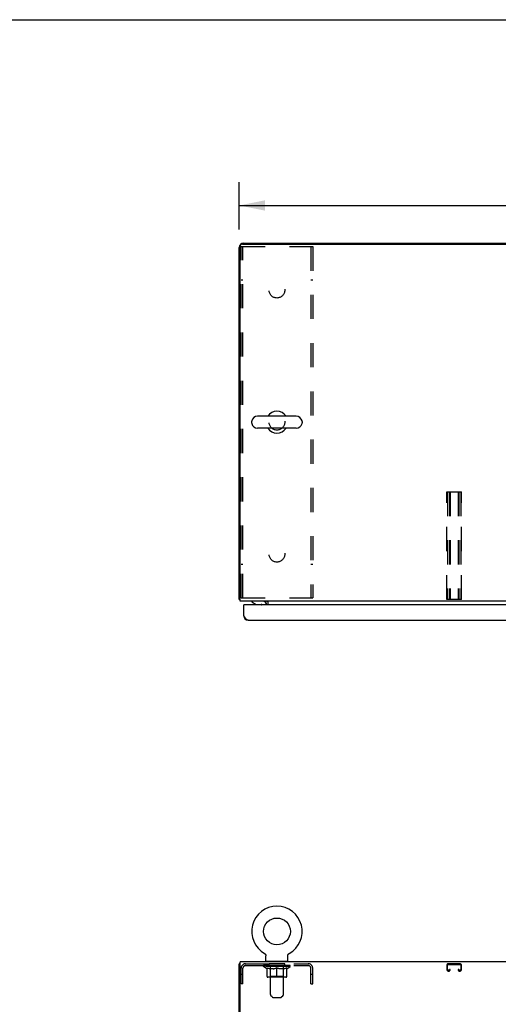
# Model space of a CAD drawing. Header units: inches. Extents: x 0 to 245, y 0 to 159.
# Tile 10 of 16: x 61 to 88, y 104 to 159. Entities that reach past the tile are written whole.
import ezdxf

# ---------------------------------------------------------------- set-up
doc = ezdxf.new("R2010")
doc.units = ezdxf.units.IN
doc.header["$LTSCALE"] = 13.479405
doc.header["$MEASUREMENT"] = 0
doc.linetypes.add('HIDDEN', pattern=[0.2, 0.1, -0.1])
doc.layers.get('0').update_dxf_attribs({"linetype": 'CONTINUOUS'})
for name, color, linetype in [('02___PRT_ALL_AXES', 7, 'CONTINUOUS'), ('2PC_BODY', 7, 'CONTINUOUS'), ('DEFAULT_2', 8, 'HIDDEN')]:
    doc.layers.add(name, color=color, linetype=linetype)
doc.styles.get("Standard").update_dxf_attribs({"font": 'arial.ttf'})
doc.dimstyles.new('DIMSTYLE_1', dxfattribs={"dimtxt": 1.081236, "dimasz": 1.441648, "dimexe": 0.09, "dimexo": 0.07, "dimgap": 0.0375, "dimtad": 0, "dimtih": 1, "dimtoh": 1, "dimzin": 4, "dimdsep": 46, "dimtxsty": 'Standard', "dimblk": '_FILLED', "dimblk1": '_FILLED', "dimblk2": '_FILLED', "dimcen": 0.09, "dimazin": 1, "dimtfac": 1, "dimtofl": 0, "dimtmove": 0, "dimatfit": 3, "dimldrblk": '_FILLED', "dimfxl": 0, "dimtolj": 1, "dimtzin": 4, "dimarcsym": 0})

# ---------------------------------------------------------------- blocks, each defined once
blk = doc.blocks.new('_FILLED')
at = {"color": 0, "linetype": 'ByBlock'}
blk.add_solid([(0, 0), (-1, 0.2), (-1, -0.2)], dxfattribs=at)
blk = doc.blocks.new('*D1')
at = {"layer": '2PC_BODY', "color": 2, "linetype": 'Continuous'}
for p, q in [((73.528, 146.861), (73.528, 149.502)), ((109.528, 146.993), (109.528, 149.502)), ((73.528, 148.205), (89.098, 148.205)), ((109.528, 148.205), (93.958, 148.205))]:
    blk.add_line(p, q, dxfattribs=at)
at = {"layer": '2PC_BODY', "color": 2, "linetype": 'Continuous', "xscale": 1.4416475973, "yscale": 1.4416475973, "zscale": 1.4416475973, "rotation": 180}
blk.add_blockref('_FILLED', (73.528, 148.205), dxfattribs=at)
at = {"layer": '2PC_BODY', "color": 2, "linetype": 'Continuous', "xscale": 1.4416475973, "yscale": 1.4416475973, "zscale": 1.4416475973}
blk.add_blockref('_FILLED', (109.528, 148.205), dxfattribs=at)
at = {"layer": '2PC_BODY', "color": 2, "linetype": 'Continuous', "insert": (91.528, 148.746), "char_height": 1.0812, "width": 3.7783, "attachment_point": 2, "line_spacing_factor": 0.9}
blk.add_mtext('36.00', dxfattribs=at)

msp = doc.modelspace()

# ---------------------------------------------------------------- linework, layer by layer
at = {"color": 7, "linetype": 'Continuous'}
for p, q in [((0, 158.581), (245.08, 158.581)), ((76.712, 136.433), (74.552, 136.433)), ((74.222, 136.137), (74.222, 136.061)), ((77.042, 136.137), (77.042, 136.061)), ((76.712, 135.765), (74.552, 135.765)), ((73.58, 126.203), (73.528, 126.203)), ((74.239, 126.099), (74.239, 126.059)), ((74.239, 126.059), (74.477, 125.922)), ((74.374, 125.981), (74.374, 125.969)), ((74.374, 125.969), (74.395, 125.969)), ((75.044, 126.098), (75.01, 126.063)), ((75.026, 125.941), (75.026, 125.899)), ((73.798, 125.899), (73.778, 125.899)), ((74.477, 125.922), (74.75, 125.922)), ((74.942, 106.428), (74.942, 106.428)), ((74.942, 106.428), (74.944, 106.427)), ((74.942, 106.428), (74.947, 106.425)), ((74.947, 106.425), (74.952, 106.422)), ((74.952, 106.422), (74.957, 106.419)), ((74.957, 106.419), (74.962, 106.415)), ((74.961, 106.415), (74.966, 106.411)), ((74.966, 106.411), (74.971, 106.407)), ((74.97, 106.407), (74.975, 106.403)), ((74.975, 106.403), (74.979, 106.399)), ((74.979, 106.399), (74.983, 106.395)), ((74.983, 106.395), (74.987, 106.39)), ((74.987, 106.39), (74.991, 106.385)), ((74.994, 106.381), (74.997, 106.376)), ((74.997, 106.376), (75, 106.37)), ((75, 106.37), (75.003, 106.365)), ((75.003, 106.365), (75.006, 106.36)), ((75.006, 106.36), (75.009, 106.354)), ((75.009, 106.355), (75.011, 106.349)), ((75.011, 106.349), (75.013, 106.343)), ((75.013, 106.343), (75.015, 106.338)), ((75.015, 106.338), (75.016, 106.332)), ((75.016, 106.332), (75.018, 106.326)), ((75.018, 106.326), (75.019, 106.32)), ((75.019, 106.32), (75.02, 106.314)), ((75.02, 106.314), (75.021, 106.308)), ((75.021, 106.308), (75.021, 106.303)), ((75.022, 106.297), (75.022, 106.291)), ((75.022, 106.006), (75.022, 106.291)), ((76.242, 106.303), (76.243, 106.308)), ((76.242, 106.297), (76.242, 106.303)), ((76.242, 106.297), (76.242, 106.303)), ((76.242, 106.291), (76.242, 106.297)), ((76.242, 106.006), (76.242, 106.291)), ((76.243, 106.314), (76.244, 106.32)), ((76.243, 106.308), (76.243, 106.314)), ((76.244, 106.32), (76.246, 106.326)), ((76.246, 106.326), (76.247, 106.332)), ((76.247, 106.332), (76.249, 106.338)), ((76.249, 106.338), (76.251, 106.343)), ((76.251, 106.343), (76.253, 106.349)), ((76.253, 106.349), (76.255, 106.355)), ((76.255, 106.354), (76.258, 106.36)), ((76.257, 106.36), (76.26, 106.365)), ((76.26, 106.365), (76.263, 106.37)), ((76.263, 106.37), (76.266, 106.376)), ((76.266, 106.375), (76.27, 106.381)), ((76.269, 106.38), (76.273, 106.385)), ((76.273, 106.385), (76.277, 106.39)), ((76.277, 106.39), (76.281, 106.395)), ((76.28, 106.395), (76.285, 106.399)), ((76.284, 106.399), (76.289, 106.403)), ((76.289, 106.403), (76.293, 106.407)), ((76.293, 106.407), (76.298, 106.411)), ((76.297, 106.411), (76.302, 106.415)), ((76.302, 106.415), (76.307, 106.419)), ((76.307, 106.419), (76.312, 106.422)), ((76.312, 106.422), (76.317, 106.425)), ((76.312, 106.422), (76.313, 106.423)), ((76.317, 106.425), (76.322, 106.428)), ((76.32, 106.427), (76.321, 106.428)), ((76.322, 106.428), (76.322, 106.428)), ((73.58, 105.852), (73.528, 105.852)), ((75.037, 105.986), (75.037, 105.956)), ((76.227, 105.986), (75.037, 105.986)), ((76.227, 105.986), (76.227, 105.956))]:
    msp.add_line(p, q, dxfattribs=at)
at = {"color": 3, "linetype": 'Continuous'}
for p, q in [((73.528, 126.203), (73.528, 145.852)), ((73.58, 126.099), (73.58, 145.922)), ((73.705, 146.047), (109.351, 146.047)), ((73.774, 146.099), (109.424, 146.099)), ((109.476, 126.099), (73.58, 126.099)), ((75.007, 126.059), (75.008, 126.061)), ((75.008, 126.061), (75.012, 126.067)), ((75.008, 126.061), (75.008, 126.061)), ((75.012, 126.067), (75.014, 126.069)), ((75.049, 125.899), (75.049, 125.956)), ((75.153, 125.899), (75.153, 126.099)), ((73.778, 125.291), (73.778, 125.899)), ((108.695, 125.899), (73.798, 125.899)), ((74.024, 125.045), (108.469, 125.045)), ((73.528, 16.06), (73.528, 105.852)), ((73.58, 102.776), (73.58, 105.956)), ((109.476, 105.956), (73.58, 105.956))]:
    msp.add_line(p, q, dxfattribs=at)
for points in [[(73.556, 126.189), (73.552, 126.189), (73.549, 126.19), (73.545, 126.191), (73.543, 126.191), (73.54, 126.192), (73.537, 126.193), (73.535, 126.194), (73.533, 126.195), (73.531, 126.196), (73.53, 126.197), (73.529, 126.199), (73.528, 126.2), (73.528, 126.201), (73.528, 126.203)], [(73.58, 126.183), (73.58, 126.183), (73.575, 126.184), (73.571, 126.185), (73.567, 126.186), (73.563, 126.187), (73.556, 126.189)], [(75.006, 126.058), (75.006, 126.058), (75.006, 126.059), (75.007, 126.059), (75.007, 126.059)], [(75.014, 126.069), (75.016, 126.071), (75.017, 126.074), (75.019, 126.076), (75.021, 126.078), (75.023, 126.081)], [(75.023, 126.081), (75.026, 126.084), (75.028, 126.086), (75.03, 126.088), (75.033, 126.091), (75.036, 126.093)], [(75.036, 126.093), (75.038, 126.095), (75.041, 126.096), (75.043, 126.097), (75.045, 126.098), (75.047, 126.099)], [(74.024, 125.045), (74.013, 125.045), (74.002, 125.047), (73.991, 125.05), (73.979, 125.055), (73.968, 125.06), (73.957, 125.067), (73.946, 125.075), (73.935, 125.084), (73.923, 125.094), (73.912, 125.105), (73.901, 125.117), (73.89, 125.13), (73.879, 125.144), (73.867, 125.158), (73.856, 125.173), (73.845, 125.189), (73.834, 125.205), (73.823, 125.222), (73.811, 125.239), (73.8, 125.256), (73.789, 125.274), (73.778, 125.291)]]:
    msp.add_lwpolyline(points, dxfattribs=at)
at = {"color": 7, "linetype": 'Continuous'}
for points in [[(74.99, 106.385), (74.994, 106.38), (74.997, 106.375)], [(75.021, 106.303), (75.022, 106.297), (75.022, 106.291)]]:
    msp.add_lwpolyline(points, dxfattribs=at)
msp.add_circle((75.632, 107.658), 0.75, dxfattribs=at)
at = {"color": 3, "linetype": 'Continuous'}
for centre, radius, start, end in [((73.774, 145.852), 0.246, 90, 180), ((73.705, 145.922), 0.125, 90, 180), ((74.906, 125.956), 0.142, 0, 90), ((73.798, 125.879), 0.02, 90, 180), ((74.024, 125.291), 0.246, 180, 270)]:
    msp.add_arc(centre, radius, start, end, dxfattribs=at)
at = {"color": 7, "linetype": 'Continuous'}
for centre, radius, start, end in [((74.552, 136.099), 0.334, 90, 167.5716), ((75.632, 136.099), 0.61, 33.2138, 146.7862), ((76.712, 136.099), 0.334, 12.4284, 90), ((74.379, 136.137), 0.157, 167.5716, 180), ((74.379, 136.061), 0.157, 180, 192.4284), ((74.552, 136.099), 0.334, 192.4284, 270), ((76.712, 136.099), 0.334, 270, 347.5716), ((76.885, 136.137), 0.157, 0, 12.4284), ((76.885, 136.061), 0.157, 347.5716, 360), ((75.632, 136.099), 0.61, 213.2138, 326.7862), ((74.49, 125.985), 0.116, 187.587, 227.6099), ((74.868, 125.941), 0.157, 0, 90), ((74.906, 125.956), 0.246, 0, 35.3262), ((74.75, 125.823), 0.0984, 50.2449, 90), ((74.696, 125.985), 0.116, 312.3901, 322.4687), ((75.632, 107.658), 1.41, 299.2655, 240.7345), ((75.042, 106.006), 0.02, 180, 263.0769), ((76.222, 106.006), 0.02, 276.9231, 360)]:
    msp.add_arc(centre, radius, start, end, dxfattribs=at)
at = {"layer": '02___PRT_ALL_AXES', "color": 8, "linetype": 'HIDDEN'}
for p, q in [((75.194, 105.748), (75.194, 105.852)), ((76.069, 105.852), (75.194, 105.852)), ((76.069, 105.748), (75.194, 105.748)), ((76.069, 105.748), (76.069, 105.852))]:
    msp.add_line(p, q, dxfattribs=at)
for centre in [(75.632, 143.474), (75.632, 136.099), (75.632, 128.724)]:
    msp.add_circle(centre, 0.438, dxfattribs=at)
at = {"layer": 'DEFAULT_2', "color": 8, "linetype": 'HIDDEN'}
for p, q in [((73.632, 126.286), (73.632, 145.911)), ((73.632, 145.911), (77.632, 145.911)), ((73.736, 126.286), (73.736, 145.911)), ((77.528, 145.911), (77.528, 126.286)), ((77.632, 145.911), (77.632, 126.286)), ((73.736, 144.036), (73.632, 144.036)), ((77.632, 144.036), (77.528, 144.036)), ((85.122, 126.203), (85.122, 132.203)), ((85.122, 132.203), (85.934, 132.203)), ((85.162, 132.203), (85.162, 126.203)), ((85.269, 132.203), (85.269, 126.203)), ((85.309, 132.203), (85.309, 126.203)), ((85.747, 132.203), (85.747, 126.203)), ((85.787, 132.203), (85.787, 126.203)), ((85.894, 132.203), (85.894, 126.203)), ((85.934, 126.203), (85.934, 132.203)), ((73.736, 128.161), (73.632, 128.161)), ((77.632, 128.161), (77.528, 128.161)), ((73.632, 126.286), (77.632, 126.286)), ((85.934, 126.203), (85.122, 126.203)), ((74.942, 106.428), (74.942, 106.428)), ((74.95, 106.423), (74.952, 106.422)), ((76.322, 106.428), (76.322, 106.428)), ((73.632, 104.727), (73.632, 105.606)), ((73.736, 104.727), (73.736, 105.606)), ((73.878, 105.852), (77.385, 105.852)), ((73.878, 105.748), (77.385, 105.748)), ((74.888, 105.693), (74.888, 105.748)), ((75.075, 105.563), (74.888, 105.693)), ((76.375, 105.693), (74.888, 105.693)), ((74.9, 105.74), (74.9, 105.748)), ((74.91, 105.736), (74.91, 105.74)), ((74.91, 105.736), (76.353, 105.736)), ((74.921, 105.736), (74.921, 105.74)), ((74.922, 105.736), (74.922, 105.74)), ((74.933, 105.74), (74.933, 105.748)), ((74.953, 105.736), (74.953, 105.74)), ((74.955, 105.736), (74.955, 105.74)), ((74.988, 105.74), (74.988, 105.748)), ((75.005, 105.736), (75.005, 105.74)), ((75.008, 105.736), (75.008, 105.74)), ((75.245, 105.74), (75.016, 105.74)), ((75.062, 105.74), (75.062, 105.748)), ((75.064, 105.736), (75.064, 105.74)), ((75.064, 105.736), (75.064, 105.74)), ((75.067, 105.736), (75.067, 105.74)), ((75.077, 105.736), (75.077, 105.74)), ((75.077, 105.736), (75.077, 105.74)), ((75.081, 105.736), (75.081, 105.74)), ((75.081, 105.138), (75.081, 105.618)), ((75.081, 105.618), (75.116, 105.605)), ((75.084, 105.736), (75.084, 105.741)), ((75.088, 105.736), (75.088, 105.74)), ((75.107, 105.736), (75.107, 105.74)), ((75.15, 105.593), (75.116, 105.605)), ((75.126, 105.736), (75.126, 105.74)), ((75.128, 105.736), (75.128, 105.743)), ((75.184, 105.583), (75.15, 105.593)), ((75.154, 105.74), (75.154, 105.748)), ((75.154, 105.736), (75.154, 105.74)), ((75.165, 105.736), (75.165, 105.74)), ((75.17, 105.736), (75.17, 105.74)), ((75.178, 105.736), (75.178, 105.74)), ((75.194, 105.736), (75.194, 105.745)), ((75.215, 105.736), (75.215, 105.74)), ((75.217, 105.736), (75.217, 105.74)), ((75.245, 105.736), (75.245, 105.74)), ((75.257, 105.986), (75.257, 105.956)), ((75.323, 105.74), (75.258, 105.74)), ((75.26, 105.74), (75.26, 105.748)), ((75.266, 105.141), (75.266, 105.69)), ((75.267, 104.14), (75.267, 105.956)), ((75.268, 105.736), (75.268, 105.74)), ((75.274, 105.736), (75.274, 105.74)), ((75.28, 105.736), (75.28, 105.746)), ((75.288, 105.736), (75.288, 105.74)), ((75.299, 105.736), (75.299, 105.74)), ((75.323, 105.736), (75.323, 105.74)), ((75.411, 105.74), (75.348, 105.74)), ((75.372, 105.736), (75.372, 105.74)), ((75.377, 105.74), (75.377, 105.748)), ((75.382, 105.736), (75.382, 105.74)), ((75.385, 105.736), (75.385, 105.747)), ((75.388, 105.736), (75.388, 105.74)), ((75.397, 105.736), (75.397, 105.74)), ((75.411, 105.736), (75.411, 105.74)), ((75.505, 105.74), (75.448, 105.74)), ((75.464, 105.736), (75.464, 105.74)), ((75.497, 105.74), (75.632, 105.748)), ((75.503, 105.74), (75.503, 105.748)), ((75.503, 105.74), (75.503, 105.748)), ((75.503, 105.748), (75.503, 105.748)), ((75.503, 105.736), (75.503, 105.74)), ((75.505, 105.736), (75.505, 105.74)), ((75.508, 105.736), (75.508, 105.741)), ((75.51, 105.736), (75.51, 105.74)), ((75.563, 105.593), (75.529, 105.583)), ((75.604, 105.74), (75.553, 105.74)), ((75.561, 105.736), (75.561, 105.74)), ((75.597, 105.605), (75.563, 105.593)), ((75.632, 105.618), (75.597, 105.605)), ((75.604, 105.736), (75.604, 105.74)), ((75.629, 105.74), (75.628, 105.74)), ((75.628, 105.736), (75.628, 105.74)), ((75.629, 105.736), (75.629, 105.74)), ((75.632, 105.74), (75.632, 105.748)), ((75.632, 105.095), (75.632, 105.618)), ((75.632, 105.618), (75.666, 105.605)), ((75.635, 105.736), (75.635, 105.74)), ((75.635, 105.736), (75.635, 105.74)), ((75.635, 105.74), (75.635, 105.74)), ((75.637, 105.74), (75.711, 105.74)), ((75.66, 105.736), (75.66, 105.74)), ((75.701, 105.593), (75.666, 105.605)), ((75.675, 105.74), (75.675, 105.745)), ((75.675, 105.745), (75.767, 105.74)), ((75.699, 105.74), (75.699, 105.744)), ((75.734, 105.583), (75.7, 105.593)), ((75.703, 105.736), (75.703, 105.74)), ((75.754, 105.736), (75.754, 105.74)), ((75.755, 105.736), (75.755, 105.741)), ((75.758, 105.736), (75.758, 105.74)), ((75.758, 105.74), (75.816, 105.74)), ((75.76, 105.74), (75.76, 105.748)), ((75.76, 105.748), (75.761, 105.748)), ((75.76, 105.736), (75.76, 105.74)), ((75.761, 105.74), (75.761, 105.748)), ((75.8, 105.736), (75.8, 105.74)), ((75.853, 105.736), (75.853, 105.74)), ((75.853, 105.74), (75.915, 105.74)), ((75.866, 105.736), (75.866, 105.74)), ((75.875, 105.736), (75.875, 105.74)), ((75.879, 105.736), (75.879, 105.747)), ((75.882, 105.736), (75.882, 105.74)), ((75.886, 105.74), (75.886, 105.748)), ((75.891, 105.736), (75.891, 105.74)), ((75.94, 105.736), (75.94, 105.74)), ((75.94, 105.74), (76.006, 105.74)), ((75.964, 105.736), (75.964, 105.74)), ((75.975, 105.736), (75.975, 105.74)), ((75.983, 105.736), (75.983, 105.746)), ((75.99, 105.736), (75.99, 105.74)), ((75.995, 105.736), (75.995, 105.74)), ((75.997, 104.14), (75.997, 105.956)), ((75.998, 105.141), (75.998, 105.69)), ((76.004, 105.74), (76.004, 105.748)), ((76.007, 105.986), (76.007, 105.956)), ((76.019, 105.736), (76.019, 105.74)), ((76.019, 105.74), (76.248, 105.74)), ((76.046, 105.736), (76.046, 105.74)), ((76.049, 105.736), (76.049, 105.74)), ((76.069, 105.736), (76.069, 105.745)), ((76.114, 105.593), (76.08, 105.583)), ((76.085, 105.736), (76.085, 105.74)), ((76.093, 105.736), (76.093, 105.74)), ((76.098, 105.736), (76.098, 105.74)), ((76.11, 105.74), (76.11, 105.748)), ((76.11, 105.736), (76.11, 105.74)), ((76.148, 105.605), (76.113, 105.593)), ((76.136, 105.736), (76.136, 105.743)), ((76.138, 105.736), (76.138, 105.74)), ((76.182, 105.618), (76.148, 105.605)), ((76.156, 105.736), (76.156, 105.74)), ((76.175, 105.736), (76.175, 105.74)), ((76.179, 105.736), (76.179, 105.741)), ((76.182, 105.736), (76.182, 105.74)), ((76.182, 105.138), (76.182, 105.618)), ((76.186, 105.736), (76.186, 105.74)), ((76.187, 105.736), (76.187, 105.74)), ((76.189, 105.563), (76.375, 105.693)), ((76.196, 105.736), (76.196, 105.74)), ((76.199, 105.736), (76.199, 105.74)), ((76.2, 105.736), (76.2, 105.74)), ((76.201, 105.74), (76.201, 105.748)), ((76.255, 105.736), (76.255, 105.74)), ((76.258, 105.736), (76.258, 105.74)), ((76.276, 105.74), (76.276, 105.748)), ((76.309, 105.736), (76.309, 105.74)), ((76.311, 105.736), (76.311, 105.74)), ((76.33, 105.74), (76.33, 105.748)), ((76.342, 105.736), (76.342, 105.74)), ((76.343, 105.736), (76.343, 105.74)), ((76.353, 105.736), (76.353, 105.74)), ((76.364, 105.74), (76.364, 105.748)), ((76.375, 105.693), (76.375, 105.748)), ((77.528, 104.727), (77.528, 105.606)), ((77.632, 104.727), (77.632, 105.606)), ((85.122, 105.772), (85.122, 105.526)), ((85.162, 105.526), (85.162, 105.772)), ((85.854, 105.852), (85.202, 105.852)), ((85.202, 105.812), (85.854, 105.812)), ((85.894, 105.772), (85.894, 105.526)), ((85.934, 105.526), (85.934, 105.772)), ((73.736, 105.257), (73.632, 105.257)), ((75.075, 105.563), (75.081, 105.563)), ((76.139, 105.095), (75.125, 105.095)), ((75.217, 105.574), (75.183, 105.583)), ((75.25, 105.568), (75.216, 105.575)), ((75.266, 105.141), (75.219, 105.095)), ((75.282, 105.563), (75.249, 105.568)), ((75.998, 105.141), (75.266, 105.141)), ((75.431, 105.563), (75.282, 105.563)), ((75.431, 105.563), (75.464, 105.568)), ((75.497, 105.575), (75.463, 105.568)), ((75.53, 105.583), (75.496, 105.574)), ((75.767, 105.574), (75.733, 105.583)), ((75.8, 105.568), (75.767, 105.575)), ((75.833, 105.563), (75.8, 105.568)), ((75.981, 105.563), (75.833, 105.563)), ((75.981, 105.563), (76.014, 105.568)), ((75.998, 105.141), (76.044, 105.095)), ((76.047, 105.575), (76.014, 105.568)), ((76.081, 105.583), (76.047, 105.574)), ((76.182, 105.563), (76.189, 105.563)), ((77.632, 105.257), (77.528, 105.257)), ((85.229, 105.486), (85.202, 105.486)), ((85.202, 105.446), (85.229, 105.446)), ((85.269, 105.54), (85.269, 105.526)), ((85.309, 105.54), (85.269, 105.54)), ((85.309, 105.526), (85.309, 105.54)), ((85.747, 105.54), (85.747, 105.526)), ((85.787, 105.54), (85.747, 105.54)), ((85.787, 105.526), (85.787, 105.54)), ((85.854, 105.486), (85.827, 105.486)), ((85.827, 105.446), (85.854, 105.446)), ((73.736, 104.727), (73.632, 104.727)), ((77.528, 104.727), (77.632, 104.727)), ((75.367, 103.998), (75.296, 104.07)), ((75.438, 103.969), (75.825, 103.969)), ((75.896, 103.998), (75.967, 104.07))]:
    msp.add_line(p, q, dxfattribs=at)
for centre, radius, start, end in [((73.878, 105.606), 0.246, 90, 180), ((73.878, 105.606), 0.142, 90, 180), ((75.042, 106.006), 0.02, 263.0769, 270), ((75.219, 105.69), 0.0466, 0, 90), ((75.237, 105.956), 0.03, 0, 90), ((76.027, 105.956), 0.03, 90, 180), ((76.044, 105.69), 0.0466, 90, 180), ((76.222, 106.006), 0.02, 270, 276.9231), ((77.385, 105.606), 0.246, 0, 90), ((77.385, 105.606), 0.142, 0, 90), ((85.202, 105.772), 0.08, 90, 180), ((85.202, 105.772), 0.04, 90, 180), ((85.854, 105.772), 0.08, 0, 90), ((85.854, 105.772), 0.04, 0, 90), ((75.125, 105.138), 0.0434, 180, 270), ((76.139, 105.138), 0.0434, 270, 360), ((85.202, 105.526), 0.08, 180, 270), ((85.202, 105.526), 0.04, 180, 270), ((85.229, 105.526), 0.08, 270, 360), ((85.229, 105.526), 0.04, 270, 360), ((85.827, 105.526), 0.08, 180, 270), ((85.827, 105.526), 0.04, 180, 270), ((85.854, 105.526), 0.08, 270, 360), ((85.854, 105.526), 0.04, 270, 360), ((75.367, 104.14), 0.1, 180, 225), ((75.438, 104.069), 0.1, 225, 270), ((75.825, 104.069), 0.1, 270, 315), ((75.897, 104.14), 0.1, 315, 360)]:
    msp.add_arc(centre, radius, start, end, dxfattribs=at)
for centre, major_axis, ratio, start_param, end_param in [((74.865, 105.734), (0.232, 0), 0.060167, 0.426548, 1.470503), ((75.632, 105.748), (0.743, 0.008), 0.059247, 2.966439, 3.140971), ((75.632, 105.748), (0.744, 0), 0.060167, 3.141593, 3.316126), ((74.865, 105.726), (0.232, 0.002), 0.059247, 1.374323, 1.469882), ((74.837, 105.734), (0.232, 0.002), 0.059247, 0.251393, 1.295349), ((74.917, 105.734), (0.232, -0.002), 0.059247, 0.601702, 1.645657), ((75.632, 105.748), (0.743, 0.015), 0.056515, 2.79136, 2.965893), ((75.632, 105.748), (0.743, -0.008), 0.059247, -2.966439, -2.791906), ((74.917, 105.726), (0.232, 0), 0.060167, 1.549477, 1.645036), ((74.837, 105.726), (0.232, 0.005), 0.056515, 1.199244, 1.294804), ((74.921, 105.729), (0.192, 0.002), 0.059247, 1.051627, 1.625044), ((74.898, 105.729), (0.192, 0.004), 0.056515, 0.876548, 1.449966), ((74.965, 105.729), (0.192, 0), 0.060167, 1.226781, 1.800198), ((74.832, 105.734), (0.232, 0.005), 0.056515, 0.076315, 1.120271), ((74.99, 105.734), (0.232, -0.005), 0.056515, 0.77678, 1.820736), ((75.632, 105.748), (0.743, 0.022), 0.052059, 2.616423, 2.790956), ((75.632, 105.748), (0.743, -0.015), 0.056515, -2.79136, -2.616827), ((74.99, 105.726), (0.232, -0.002), 0.059247, 1.724631, 1.82019), ((74.832, 105.726), (0.232, 0.007), 0.052059, 1.024308, 1.119867), ((74.897, 105.729), (0.192, 0.006), 0.052059, 0.701611, 1.275029), ((75.03, 105.729), (0.192, -0.002), 0.059247, 1.401935, 1.975352), ((75.083, 105.734), (0.232, -0.007), 0.052059, 0.951717, 1.995673), ((75.632, 105.748), (0.743, 0.029), 0.046022, 2.441677, 2.61621), ((74.852, 105.734), (0.232, 0.007), 0.052059, -0.098622, 0.945334), ((75.632, 105.748), (0.743, -0.022), 0.052059, -2.616423, -2.441891), ((75.083, 105.726), (0.232, -0.005), 0.056515, 1.899709, 1.995269), ((74.852, 105.726), (0.232, 0.009), 0.046022, 0.849561, 0.945121), ((74.918, 105.729), (0.192, 0.007), 0.046022, 0.526865, 1.100283), ((75.114, 105.729), (0.192, -0.004), 0.056515, 1.577013, 2.150431), ((75.193, 105.734), (0.232, -0.009), 0.046022, 1.126463, 2.170419), ((75.632, 105.748), (0.743, 0.034), 0.038593, 2.267147, 2.44168), ((74.896, 105.734), (0.232, 0.009), 0.046022, -0.273368, 0.770588), ((75.632, 105.748), (0.743, -0.029), 0.046022, -2.441677, -2.267144), ((75.193, 105.726), (0.232, -0.007), 0.052059, 2.074646, 2.170205), ((74.896, 105.726), (0.232, 0.011), 0.038593, 0.675031, 0.77059), ((74.962, 105.729), (0.192, 0.009), 0.038593, 0.352335, 0.925752), ((75.213, 105.729), (0.192, -0.006), 0.052059, 1.75195, 2.325367), ((75.316, 105.734), (0.232, -0.011), 0.038593, 1.300994, 2.344949), ((75.632, 105.748), (0.743, 0.039), 0.030002, 2.09283, 2.267363), ((75.632, 105.748), (0.743, -0.034), 0.038593, -2.267147, -2.092614), ((74.962, 105.734), (0.232, 0.011), 0.038593, -0.447899, 0.596057), ((75.316, 105.726), (0.232, -0.009), 0.046022, 2.249392, 2.344952), ((74.962, 105.726), (0.232, 0.012), 0.030002, 0.500714, 0.596274), ((75.025, 105.729), (0.192, 0.01), 0.030002, 0.178018, 0.751436), ((75.324, 105.729), (0.192, -0.007), 0.046022, 1.926696, 2.500114), ((75.049, 105.734), (0.232, 0.012), 0.030002, -0.622215, 0.421741), ((75.448, 105.734), (0.232, -0.012), 0.030002, 1.47531, 2.519266), ((75.632, 105.748), (0.743, 0.042), 0.020513, 1.918702, 2.093235), ((75.632, 105.748), (0.743, -0.039), 0.030002, -2.09283, -1.918297), ((75.448, 105.726), (0.232, -0.011), 0.038593, 2.423923, 2.519482), ((75.049, 105.726), (0.232, 0.013), 0.020513, 0.326586, 0.422146), ((75.107, 105.729), (0.192, 0.011), 0.020513, 0.00389, 0.577307), ((75.445, 105.729), (0.192, -0.009), 0.038593, 2.101227, 2.674644), ((75.153, 105.734), (0.232, 0.013), 0.020513, -0.796343, 0.247613), ((75.586, 105.734), (0.232, -0.013), 0.020513, 1.649438, 2.693394), ((75.632, 105.748), (0.743, 0.044), 0.010411, 1.744712, 1.919245), ((75.632, 105.748), (0.743, -0.042), 0.020513, -1.918702, -1.744169), ((75.586, 105.726), (0.232, -0.012), 0.030002, 2.598239, 2.693799), ((75.153, 105.726), (0.232, 0.014), 0.010411, 0.152596, 0.248156), ((75.205, 105.729), (0.192, 0.011), 0.010411, 6.113086, 6.686503), ((75.572, 105.729), (0.192, -0.01), 0.030002, 2.275543, 2.848961), ((75.271, 105.734), (0.232, 0.014), 0.010411, -0.970333, -0.000837), ((75.726, 105.734), (0.232, -0.014), 0.010411, 1.823428, 2.867384), ((75.632, 105.748), (0.743, -0.044), 0.010411, -1.744712, -1.56247), ((75.726, 105.726), (0.232, -0.013), 0.020513, 2.772368, 2.867927), ((75.701, 105.729), (0.192, -0.011), 0.020513, 2.449671, 3.023089), ((75.538, 105.734), (0.232, 0.014), 0.010411, 0.274209, 1.318165), ((75.437, 105.729), (0.192, 0.011), 0.010411, -0.000452, 0.517932), ((75.401, 105.726), (0.232, 0.014), 0.010411, 0.099676, 0.195236), ((75.632, 105.748), (0.743, 0.044), 0.010411, -1.571413, -1.39688), ((75.827, 105.729), (0.192, -0.011), 0.010411, 2.623661, 3.141974), ((75.862, 105.726), (0.232, -0.014), 0.010411, 2.734394, 2.946357), ((75.677, 105.734), (0.232, 0.013), 0.020513, 0.448199, 1.492154), ((75.563, 105.729), (0.192, 0.011), 0.020513, 0.118504, 0.691921), ((75.538, 105.726), (0.232, 0.013), 0.020513, 0.273666, 0.369225), ((75.992, 105.734), (0.232, -0.014), 0.010411, -3.140756, -2.17126), ((75.632, 105.748), (0.743, 0.042), 0.020513, -1.397424, -1.222891), ((75.632, 105.748), (0.743, -0.044), 0.010411, 1.222347, 1.39688), ((75.815, 105.734), (0.232, 0.012), 0.030002, 0.622327, 1.666283), ((75.692, 105.729), (0.192, 0.01), 0.030002, 0.292632, 0.86605), ((76.058, 105.729), (0.192, -0.011), 0.010411, 2.738275, 3.311692), ((76.111, 105.734), (0.232, -0.013), 0.020513, 2.89398, 3.937936), ((75.677, 105.726), (0.232, 0.012), 0.030002, 0.447794, 0.543354), ((76.111, 105.726), (0.232, -0.014), 0.010411, 2.893437, 2.988996), ((75.632, 105.748), (0.743, 0.039), 0.030002, -1.223295, -1.048762), ((75.632, 105.748), (0.743, -0.042), 0.020513, 1.048358, 1.222891), ((75.948, 105.734), (0.232, 0.011), 0.038593, 0.796643, 1.840599), ((75.818, 105.729), (0.192, 0.009), 0.038593, 0.466948, 1.040366), ((76.156, 105.729), (0.192, -0.011), 0.020513, 2.564285, 3.137703), ((76.215, 105.734), (0.232, -0.012), 0.030002, 2.719852, 3.763807), ((76.071, 105.734), (0.232, 0.009), 0.046022, 0.971174, 2.01513), ((75.815, 105.726), (0.232, 0.011), 0.038593, 0.62211, 0.71767), ((76.215, 105.726), (0.232, -0.013), 0.020513, 2.719447, 2.815007), ((75.632, 105.748), (0.743, 0.034), 0.038593, -1.048979, -0.874446), ((75.632, 105.748), (0.743, -0.039), 0.030002, 0.874229, 1.048762), ((75.939, 105.729), (0.192, 0.007), 0.046022, 0.641479, 1.214897), ((76.18, 105.734), (0.232, 0.007), 0.052059, 1.14592, 2.189876), ((76.238, 105.729), (0.192, -0.01), 0.030002, 2.390157, 2.963574), ((76.301, 105.734), (0.232, -0.011), 0.038593, 2.545535, 3.589491), ((76.051, 105.729), (0.192, 0.006), 0.052059, 0.816225, 1.389643), ((75.948, 105.726), (0.232, 0.009), 0.046022, 0.796641, 0.892201), ((76.301, 105.726), (0.232, -0.012), 0.030002, 2.545319, 2.640878), ((76.273, 105.734), (0.232, 0.005), 0.056515, 1.320857, 2.364813), ((75.632, 105.748), (0.743, 0.029), 0.046022, -0.874448, -0.699915), ((75.632, 105.748), (0.743, -0.034), 0.038593, 0.699913, 0.874446), ((76.367, 105.734), (0.232, -0.009), 0.046022, 2.371005, 3.41496), ((76.302, 105.729), (0.192, -0.009), 0.038593, 2.21584, 2.789258), ((76.15, 105.729), (0.192, 0.004), 0.056515, 0.991162, 1.564579), ((76.347, 105.734), (0.232, 0.002), 0.059247, 1.495935, 2.539891), ((76.411, 105.734), (0.232, -0.007), 0.052059, 2.196258, 3.240214), ((76.345, 105.729), (0.192, -0.007), 0.046022, 2.04131, 2.614727), ((76.071, 105.726), (0.232, 0.007), 0.052059, 0.971387, 1.066947), ((76.398, 105.734), (0.232, 0), 0.060167, 1.671089, 2.715045), ((76.367, 105.726), (0.232, -0.011), 0.038593, 2.371002, 2.466562), ((76.431, 105.734), (0.232, -0.005), 0.056515, 2.021322, 3.065278), ((75.632, 105.748), (0.743, 0.022), 0.052059, -0.699702, -0.525169), ((75.632, 105.748), (0.743, -0.029), 0.046022, 0.525382, 0.699915), ((76.233, 105.729), (0.192, 0.002), 0.059247, 1.16624, 1.739658), ((76.427, 105.734), (0.232, -0.002), 0.059247, 1.846243, 2.890199), ((76.367, 105.729), (0.192, -0.006), 0.052059, 1.866564, 2.439981), ((76.298, 105.729), (0.192, 0), 0.060167, 1.341394, 1.914812), ((76.366, 105.729), (0.192, -0.004), 0.056515, 1.691627, 2.265045), ((76.343, 105.729), (0.192, -0.002), 0.059247, 1.516549, 2.089966), ((76.18, 105.726), (0.232, 0.005), 0.056515, 1.146324, 1.241883), ((76.411, 105.726), (0.232, -0.009), 0.046022, 2.196472, 2.292031), ((75.632, 105.748), (0.743, 0.015), 0.056515, -0.524765, -0.350233), ((75.632, 105.748), (0.743, -0.022), 0.052059, 0.350636, 0.525169), ((76.273, 105.726), (0.232, 0.002), 0.059247, 1.321402, 1.416962), ((76.431, 105.726), (0.232, -0.007), 0.052059, 2.021726, 2.117285), ((75.632, 105.748), (0.743, 0.008), 0.059247, -0.349687, -0.175154), ((75.632, 105.748), (0.743, -0.015), 0.056515, 0.1757, 0.350233), ((76.347, 105.726), (0.232, 0), 0.060167, 1.496556, 1.592116), ((76.427, 105.726), (0.232, -0.005), 0.056515, 1.846789, 1.942348), ((76.398, 105.726), (0.232, -0.002), 0.059247, 1.67171, 1.76727), ((75.632, 105.748), (0.744, 0), 0.060167, -0.174533, 0), ((75.632, 105.748), (0.743, -0.008), 0.059247, 0.000621, 0.175154)]:
    msp.add_ellipse(centre, major_axis=major_axis, ratio=ratio, start_param=start_param, end_param=end_param, dxfattribs=at)

# ---------------------------------------------------------------- dimensions: what is measured, and where the dimension line sits
at = {"layer": '2PC_BODY', "color": 2, "linetype": 'Continuous'}
dim = msp.add_linear_dim(base=(109.528, 148.205), p1=(73.528, 146.791), p2=(109.528, 149.572), dimstyle='DIMSTYLE_1', dxfattribs=at)
dim.commit()
dim.dimension.update_dxf_attribs({"geometry": '*D1', "text_midpoint": (91.525, 148.199), "dimtype": 160})

doc.saveas('drawing.dxf')
